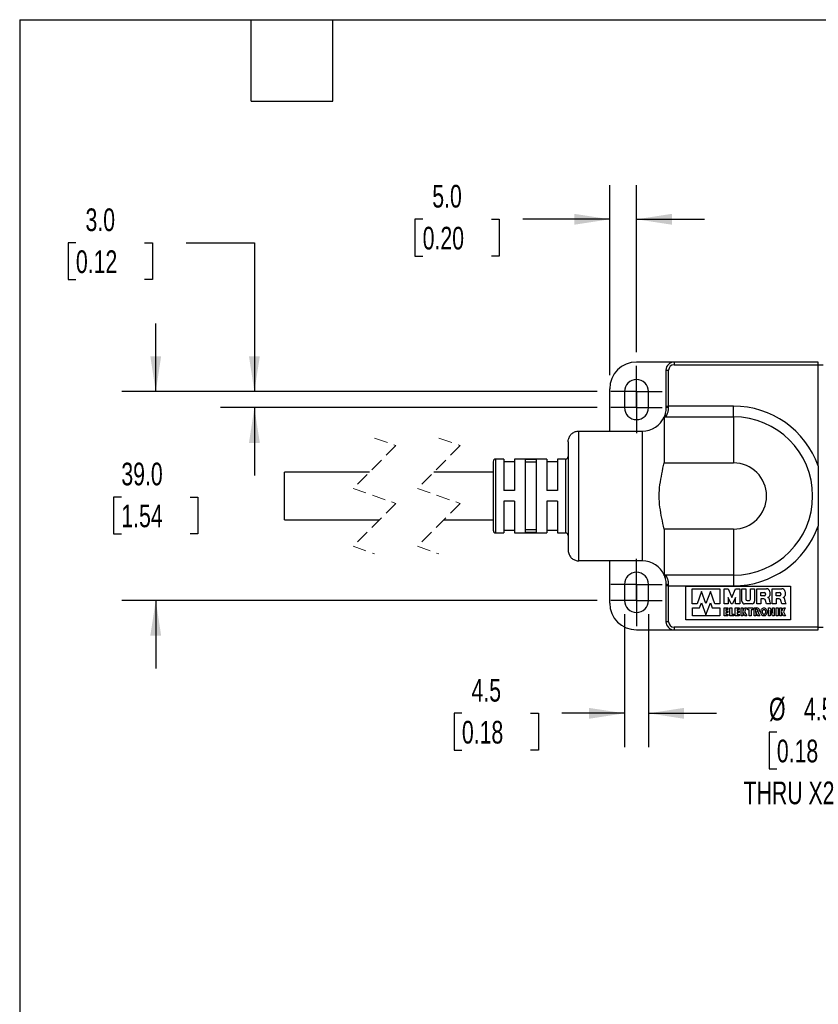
# Model space of a CAD drawing. Header units: millimetres. Extents: x 13 to 546, y 13 to 419.
# Tile 2 of 10: x 13 to 162, y 235 to 419. Entities that reach past the tile are written whole.
import ezdxf

# ---------------------------------------------------------------- set-up
doc = ezdxf.new("R2010")
doc.units = ezdxf.units.MM
doc.header["$LTSCALE"] = 2
for name, pattern in [('SLD-Center', [19.05, 15.24, -1.27, 1.27, -1.27]), ('SLD-Dashed', [1.905, 1.27, -0.635]), ('SLD-Solid', [0])]:
    doc.linetypes.add(name, pattern=pattern)
doc.layers.add('CENTER', color=40, linetype='SLD-Center')
doc.layers.add('DIMENSIONS', color=140, linetype='SLD-Solid', lineweight=25)
doc.layers.add('TEXT', color=140, linetype='SLD-Solid', lineweight=25)
doc.styles.add('SLDTEXTSTYLE0', font='TXT', dxfattribs={"width": 0.7})
doc.dimstyles.new('SLDDIMSTYLE1', dxfattribs={"dimtxt": 4.316016, "dimasz": 6.604, "dimexe": 0, "dimexo": 0.0625, "dimgap": 1.079004, "dimtad": 0, "dimtih": 1, "dimtoh": 1, "dimdec": 1, "dimrnd": 1e-09, "dimzin": 4, "dimdsep": 46, "dimtxsty": 'SLDTEXTSTYLE0', "dimsah": 1, "dimcen": 0.09, "dimadec": 0, "dimazin": 1, "dimtfac": 1, "dimtdec": 1, "dimtmove": 0, "dimatfit": 0, "dimfxl": 0, "dimfrac": 2, "dimtolj": 1, "dimtzin": 12, "dimarcsym": 0})
doc.dimstyles.new('SLDDIMSTYLE3', dxfattribs={"dimtxt": 4.316016, "dimasz": 6.604, "dimexe": 0, "dimexo": 0.0625, "dimgap": 1.079004, "dimtad": 0, "dimtih": 1, "dimtoh": 1, "dimdec": 1, "dimrnd": 1e-09, "dimzin": 12, "dimdsep": 46, "dimtxsty": 'SLDTEXTSTYLE0', "dimsah": 1, "dimcen": 0.09, "dimadec": 0, "dimazin": 3, "dimtfac": 1, "dimtdec": 1, "dimtmove": 0, "dimatfit": 0, "dimfxl": 0, "dimfrac": 2, "dimtolj": 1, "dimtzin": 12, "dimarcsym": 0})
doc.dimstyles.new('SLDDIMSTYLE4', dxfattribs={"dimtxt": 4.316016, "dimasz": 6.604, "dimexe": 0, "dimexo": 0.0625, "dimgap": 1.079004, "dimtad": 0, "dimtih": 1, "dimtoh": 1, "dimdec": 1, "dimrnd": 1e-09, "dimzin": 12, "dimdsep": 46, "dimtxsty": 'SLDTEXTSTYLE0', "dimsah": 1, "dimcen": 0, "dimadec": 0, "dimazin": 3, "dimtfac": 1, "dimtdec": 1, "dimtofl": 0, "dimtmove": 0, "dimatfit": 3, "dimfxl": 0, "dimfrac": 2, "dimtolj": 1, "dimtzin": 12, "dimarcsym": 0})

# ---------------------------------------------------------------- blocks, each defined once
blk = doc.blocks.new('_D_13')
at = {"layer": 'DIMENSIONS'}
for p, q in [((38.09, 349.67), (38.09, 362.37)), ((120.47, 349.67), (31.74, 349.67)), ((31.67, 329.97), (30.23, 329.97)), ((30.23, 329.97), (30.23, 323.11)), ((44.5, 329.97), (45.95, 329.97)), ((45.95, 329.97), (45.95, 323.11)), ((30.23, 323.11), (31.67, 323.11)), ((45.95, 323.11), (44.5, 323.11)), ((120.47, 310.67), (31.74, 310.67)), ((38.09, 310.67), (38.09, 297.97))]:
    blk.add_line(p, q, dxfattribs=at)
for points in [[(38.09, 349.67), (39.1, 356.27), (37.07, 356.27)], [(38.09, 310.67), (37.07, 304.07), (39.1, 304.07)]]:
    blk.add_solid(points, dxfattribs=at)
at = {"layer": 'DIMENSIONS', "char_height": 4.233, "attachment_point": 1, "style": 'SLDTEXTSTYLE0'}
for s, insert in [('39.0', (31.67, 336.39)), ('1.54', (31.67, 328.57))]:
    blk.add_mtext(s, dxfattribs=dict(at, insert=insert))
blk = doc.blocks.new('_D_14')
at = {"layer": 'DIMENSIONS'}
for p, q in [((23.19, 377.44), (21.74, 377.44)), ((21.74, 377.44), (21.74, 370.58)), ((36.01, 377.44), (37.46, 377.44)), ((37.46, 377.44), (37.46, 370.58)), ((43.79, 377.44), (56.49, 377.44)), ((56.49, 377.44), (56.49, 349.67)), ((21.74, 370.58), (23.19, 370.58)), ((37.46, 370.58), (36.01, 370.58)), ((120.47, 349.67), (50.14, 349.67)), ((120.47, 346.67), (50.14, 346.67)), ((56.49, 346.67), (56.49, 333.97))]:
    blk.add_line(p, q, dxfattribs=at)
for points in [[(56.49, 349.67), (57.51, 356.27), (55.48, 356.27)], [(56.49, 346.67), (55.48, 340.07), (57.51, 340.07)]]:
    blk.add_solid(points, dxfattribs=at)
at = {"layer": 'DIMENSIONS', "char_height": 4.233, "attachment_point": 1, "style": 'SLDTEXTSTYLE0'}
for s, insert in [('3.0', (24.98, 383.86)), ('0.12', (23.19, 376.03))]:
    blk.add_mtext(s, dxfattribs=dict(at, insert=insert))
blk = doc.blocks.new('_D_15')
at = {"layer": 'DIMENSIONS'}
for p, q in [((125.55, 308.13), (125.55, 283.24)), ((130.05, 308.13), (130.05, 283.24)), ((95.22, 289.59), (93.77, 289.59)), ((93.77, 289.59), (93.77, 282.73)), ((108.04, 289.59), (109.49, 289.59)), ((109.49, 289.59), (109.49, 282.73)), ((125.55, 289.59), (113.89, 289.59)), ((130.05, 289.59), (142.75, 289.59)), ((93.77, 282.73), (95.22, 282.73)), ((109.49, 282.73), (108.04, 282.73))]:
    blk.add_line(p, q, dxfattribs=at)
for points in [[(125.55, 289.59), (118.94, 290.6), (118.94, 288.57)], [(130.05, 289.59), (136.65, 288.57), (136.65, 290.6)]]:
    blk.add_solid(points, dxfattribs=at)
at = {"layer": 'DIMENSIONS', "char_height": 4.233, "attachment_point": 1, "style": 'SLDTEXTSTYLE0'}
for s, insert in [('4.5', (97.01, 296.01)), ('0.18', (95.22, 288.18))]:
    blk.add_mtext(s, dxfattribs=dict(at, insert=insert))
blk = doc.blocks.new('_D_16')
at = {"layer": 'DIMENSIONS'}
for p, q in [((200.21, 328), (187.3, 279.81)), ((153.99, 286.07), (152.54, 286.07)), ((152.54, 286.07), (152.54, 279.21)), ((166.82, 286.07), (168.27, 286.07)), ((168.27, 286.07), (168.27, 279.21)), ((187.3, 279.81), (176.19, 279.81)), ((152.54, 279.21), (153.99, 279.21)), ((168.27, 279.21), (166.82, 279.21))]:
    blk.add_line(p, q, dxfattribs=at)
blk.add_solid([(200.21, 328), (197.52, 321.88), (199.49, 321.36)], dxfattribs=at)
at = {"layer": 'DIMENSIONS', "char_height": 4.233, "attachment_point": 1, "style": 'SLDTEXTSTYLE0'}
for s, insert in [('%%c', (152.53, 292.5)), ('4.5', (159.05, 292.5)), ('0.18', (153.99, 284.67)), ('THRU X2', (147.79, 276.85))]:
    blk.add_mtext(s, dxfattribs=dict(at, insert=insert))
blk = doc.blocks.new('_D_17')
at = {"layer": 'DIMENSIONS'}
for p, q in [((122.8, 352.71), (122.8, 388.18)), ((127.8, 357), (127.8, 388.18)), ((87.9, 381.83), (86.45, 381.83)), ((86.45, 381.83), (86.45, 374.97)), ((100.72, 381.83), (102.17, 381.83)), ((102.17, 381.83), (102.17, 374.97)), ((122.8, 381.83), (106.57, 381.83)), ((127.8, 381.83), (140.5, 381.83)), ((86.45, 374.97), (87.9, 374.97)), ((102.17, 374.97), (100.72, 374.97))]:
    blk.add_line(p, q, dxfattribs=at)
for points in [[(122.8, 381.83), (116.19, 382.85), (116.19, 380.82)], [(127.8, 381.83), (134.4, 380.82), (134.4, 382.85)]]:
    blk.add_solid(points, dxfattribs=at)
at = {"layer": 'DIMENSIONS', "char_height": 4.233, "attachment_point": 1, "style": 'SLDTEXTSTYLE0'}
for s, insert in [('5.0', (89.69, 388.26)), ('0.20', (87.9, 380.43))]:
    blk.add_mtext(s, dxfattribs=dict(at, insert=insert))
blk = doc.blocks.new('SW_CENTERMARKSYMBOL_0')
at = {"layer": 'CENTER', "color": 0}
for p, q in [((0, 2.54), (0, 4.79)), ((0, 0), (0, 2.54)), ((-2.54, 0), (-4.79, 0)), ((0, 0), (-2.54, 0)), ((0, 0), (0, -2.54)), ((0, 0), (2.54, 0)), ((2.54, 0), (4.79, 0)), ((0, -2.54), (0, -4.79))]:
    blk.add_line(p, q, dxfattribs=at)
blk = doc.blocks.new('SW_CENTERMARKSYMBOL_1')
at = {"layer": 'CENTER', "color": 0}
for p, q in [((0, 2.54), (0, 4.79)), ((0, 0), (0, 2.54)), ((-2.54, 0), (-4.79, 0)), ((0, 0), (-2.54, 0)), ((0, 0), (0, -2.54)), ((0, 0), (2.54, 0)), ((2.54, 0), (4.79, 0)), ((0, -2.54), (0, -4.79))]:
    blk.add_line(p, q, dxfattribs=at)
blk = doc.blocks.new('SW_CENTERMARKSYMBOL_2')
at = {"layer": 'CENTER', "color": 0}
for p, q in [((0, 2.54), (0, 4.79)), ((0, 0), (0, 2.54)), ((-2.54, 0), (-4.79, 0)), ((0, 0), (-2.54, 0)), ((0, 0), (0, -2.54)), ((0, 0), (2.54, 0)), ((2.54, 0), (4.79, 0)), ((0, -2.54), (0, -4.79))]:
    blk.add_line(p, q, dxfattribs=at)
blk = doc.blocks.new('SW_CENTERMARKSYMBOL_3')
at = {"layer": 'CENTER', "color": 0}
for p, q in [((0, 2.54), (0, 4.79)), ((0, 0), (0, 2.54)), ((-2.54, 0), (-4.79, 0)), ((0, 0), (-2.54, 0)), ((0, 0), (0, -2.54)), ((0, 0), (2.54, 0)), ((2.54, 0), (4.79, 0)), ((0, -2.54), (0, -4.79))]:
    blk.add_line(p, q, dxfattribs=at)

msp = doc.modelspace()

# ---------------------------------------------------------------- linework, layer by layer
for p, q in [((134.8, 355.17), (127.8, 355.17)), ((134.8, 355.17), (134.8, 354.67)), ((161.7, 355.17), (134.8, 355.17)), ((161.7, 354.67), (161.7, 355.17)), ((133.3, 353.67), (133.3, 346.94)), ((133.3, 353.67), (133.8, 353.67)), ((133.8, 346.94), (133.8, 353.67)), ((134.8, 354.67), (161.7, 354.67)), ((161.7, 335.79), (161.7, 354.67)), ((161.7, 354.67), (162.6, 354.67)), ((122.8, 342.29), (122.8, 350.17)), ((125.55, 349.67), (125.55, 346.67)), ((130.05, 346.67), (130.05, 349.67)), ((133.3, 346.94), (133.3, 346.69)), ((133.3, 346.94), (133.8, 346.94)), ((133.8, 346.74), (133.8, 346.94)), ((145.9, 346.94), (133.8, 346.94)), ((145.9, 344.94), (145.9, 346.94)), ((132.93, 344.94), (132.93, 336.34)), ((132.93, 344.94), (145.9, 344.94)), ((145.9, 344.94), (145.9, 336.34)), ((117.05, 342.29), (128.9, 342.29)), ((117.05, 318.05), (117.05, 342.29)), ((128.9, 318.05), (128.9, 342.29)), ((115.05, 340.29), (115.05, 320.05)), ((101.05, 336.57), (101.05, 323.77)), ((103.05, 337.07), (101.55, 337.07)), ((101.55, 323.27), (101.55, 337.07)), ((103.05, 337.07), (103.05, 331.17)), ((105.05, 336.57), (103.05, 336.57)), ((111.05, 337.07), (105.05, 337.07)), ((105.05, 337.07), (105.05, 331.17)), ((109.05, 337), (107.05, 337)), ((107.05, 337), (107.05, 323.34)), ((109.05, 336.49), (107.05, 336.49)), ((109.05, 337), (109.05, 323.34)), ((111.05, 337.07), (111.05, 331.17)), ((113.05, 336.57), (111.05, 336.57)), ((114.55, 337.07), (113.05, 337.07)), ((113.05, 337.07), (113.05, 331.17)), ((114.55, 337.07), (114.55, 323.27)), ((77.96, 334.62), (62.11, 334.62)), ((62.11, 330.17), (62.11, 334.62)), ((101.05, 334.62), (89.96, 334.62)), ((132.93, 336.34), (145.9, 336.34)), ((161.7, 335.79), (161.7, 324.56)), ((105.05, 331.17), (103.05, 331.17)), ((113.05, 331.17), (111.05, 331.17)), ((62.11, 325.72), (62.11, 330.17)), ((105.05, 329.17), (103.05, 329.17)), ((103.05, 329.17), (103.05, 323.27)), ((105.05, 329.17), (105.05, 323.27)), ((113.05, 329.17), (111.05, 329.17)), ((111.05, 329.17), (111.05, 323.27)), ((113.05, 329.17), (113.05, 323.27)), ((62.11, 325.72), (79.86, 325.72)), ((91.86, 325.72), (101.05, 325.72)), ((103.05, 323.77), (105.05, 323.77)), ((109.05, 323.85), (107.05, 323.85)), ((111.05, 323.77), (113.05, 323.77)), ((132.93, 324), (132.93, 315.4)), ((145.9, 324), (132.93, 324)), ((145.9, 324), (145.9, 315.4)), ((161.7, 305.67), (161.7, 324.56)), ((101.55, 323.27), (103.05, 323.27)), ((105.05, 323.27), (111.05, 323.27)), ((109.05, 323.34), (107.05, 323.34)), ((113.05, 323.27), (114.55, 323.27)), ((128.9, 318.05), (117.05, 318.05)), ((122.8, 310.17), (122.8, 318.05)), ((145.9, 315.4), (132.93, 315.4)), ((145.9, 315.4), (145.9, 313.4)), ((125.55, 313.67), (125.55, 310.67)), ((130.05, 310.67), (130.05, 313.67)), ((133.3, 313.65), (133.3, 313.4)), ((133.8, 313.4), (133.3, 313.4)), ((133.3, 313.4), (133.3, 306.67)), ((133.8, 313.4), (133.8, 313.6)), ((133.8, 313.4), (145.9, 313.4)), ((133.8, 306.67), (133.8, 313.4)), ((137, 313.36), (156.52, 313.36)), ((137, 307.03), (137, 313.36)), ((138.19, 310), (138.19, 312.86)), ((138.19, 312.86), (143.33, 312.86)), ((143.33, 312.86), (143.33, 310)), ((144.13, 310), (144.13, 312.86)), ((144.13, 312.86), (144.91, 312.86)), ((144.91, 312.86), (145.59, 311.19)), ((145.59, 311.19), (146.27, 312.86)), ((146.27, 312.86), (147.06, 312.86)), ((147.06, 312.86), (147.06, 310)), ((147.47, 312.86), (148.21, 312.86)), ((147.47, 310.53), (147.47, 312.86)), ((148.21, 312.86), (148.21, 310.93)), ((149.1, 310.93), (149.1, 312.86)), ((149.1, 312.86), (149.84, 312.86)), ((149.84, 312.86), (149.84, 310.53)), ((150.26, 312.86), (152.03, 312.86)), ((150.26, 310), (150.26, 312.86)), ((153.12, 310), (153.12, 312.86)), ((153.12, 312.86), (154.89, 312.86)), ((156.52, 313.36), (156.52, 307.03)), ((139.94, 312.36), (139.09, 310)), ((140.76, 310.11), (139.94, 312.36)), ((141.58, 312.36), (140.76, 310.11)), ((142.43, 310), (141.58, 312.36)), ((145.45, 310), (144.91, 311.21)), ((144.91, 311.21), (144.91, 310)), ((146.27, 311.21), (145.73, 310)), ((146.27, 310), (146.27, 311.21)), ((151, 312.16), (151.62, 312.16)), ((151, 311.53), (151, 312.16)), ((151.62, 311.53), (151, 311.53)), ((151, 310.94), (151, 310)), ((151.58, 310.94), (151, 310.94)), ((151.88, 311.92), (151.88, 311.78)), ((152.65, 312.28), (152.65, 311.59)), ((153.86, 311.53), (153.86, 312.16)), ((153.86, 312.16), (154.48, 312.16)), ((154.48, 311.53), (153.86, 311.53)), ((154.45, 310.94), (153.86, 310.94)), ((153.86, 310.94), (153.86, 310)), ((154.75, 311.92), (154.75, 311.78)), ((155.52, 312.28), (155.52, 311.59)), ((139.09, 310), (138.19, 310)), ((138.22, 307.76), (138.22, 309.27)), ((138.22, 309.27), (139.58, 309.27)), ((139.58, 309.27), (139.93, 310.23)), ((139.93, 310.23), (140.76, 307.96)), ((140.76, 307.96), (141.58, 310.23)), ((141.58, 310.23), (141.93, 309.27)), ((141.93, 309.27), (143.35, 309.27)), ((143.33, 310), (142.43, 310)), ((143.35, 309.27), (143.35, 307.76)), ((144.91, 310), (144.13, 310)), ((144.13, 309.27), (144.84, 309.27)), ((144.13, 307.76), (144.13, 309.27)), ((144.84, 308.96), (144.49, 308.96)), ((144.49, 308.96), (144.49, 308.7)), ((144.84, 309.27), (144.84, 308.96)), ((145.24, 309.27), (145.61, 309.27)), ((145.24, 307.76), (145.24, 309.27)), ((145.73, 310), (145.45, 310)), ((145.61, 309.27), (145.61, 308.08)), ((146.24, 307.76), (146.24, 309.27)), ((146.24, 309.27), (146.96, 309.27)), ((147.06, 310), (146.27, 310)), ((146.96, 308.96), (146.61, 308.96)), ((146.61, 308.96), (146.61, 308.7)), ((146.96, 309.27), (146.96, 308.96)), ((147.32, 307.76), (147.32, 309.27)), ((147.32, 309.27), (147.65, 309.27)), ((147.65, 308.6), (147.98, 309.27)), ((147.65, 309.27), (147.65, 308.6)), ((149.38, 310), (147.98, 310)), ((147.98, 309.27), (148.34, 309.27)), ((148.34, 309.27), (147.98, 308.54)), ((148.47, 310.66), (148.89, 310.66)), ((148.57, 308.93), (148.57, 309.27)), ((148.57, 309.27), (149.48, 309.27)), ((148.84, 308.93), (148.57, 308.93)), ((148.84, 307.76), (148.84, 308.93)), ((149.48, 308.93), (149.21, 308.93)), ((149.21, 308.93), (149.21, 307.76)), ((149.48, 309.27), (149.48, 308.93)), ((149.73, 309.27), (150.27, 309.27)), ((149.73, 307.76), (149.73, 309.27)), ((150.08, 309.07), (150.16, 309.07)), ((150.08, 308.5), (150.08, 309.07)), ((151, 310), (150.26, 310)), ((152.08, 310), (151.89, 310.65)), ((152.87, 310), (152.08, 310)), ((152.41, 309.27), (152.76, 309.27)), ((152.41, 307.76), (152.41, 309.27)), ((152.76, 309.27), (153.2, 308.28)), ((153.86, 310), (153.12, 310)), ((153.2, 308.28), (153.15, 309.27)), ((153.15, 309.27), (153.51, 309.27)), ((153.51, 309.27), (153.51, 307.76)), ((153.87, 309.27), (154.26, 309.27)), ((153.87, 307.76), (153.87, 309.27)), ((154.26, 309.27), (154.26, 307.76)), ((154.54, 307.76), (154.54, 309.27)), ((154.54, 309.27), (154.88, 309.27)), ((154.94, 310), (154.75, 310.65)), ((154.88, 308.6), (155.2, 309.27)), ((154.88, 309.27), (154.88, 308.6)), ((155.73, 310), (154.94, 310)), ((155.2, 309.27), (155.57, 309.27)), ((155.57, 309.27), (155.2, 308.54)), ((156.52, 307.03), (137, 307.03)), ((143.35, 307.76), (138.22, 307.76)), ((144.84, 307.76), (144.13, 307.76)), ((144.49, 308.7), (144.84, 308.7)), ((144.84, 308.39), (144.49, 308.39)), ((144.49, 308.39), (144.49, 308.08)), ((144.49, 308.08), (144.84, 308.08)), ((144.84, 308.7), (144.84, 308.39)), ((144.84, 308.08), (144.84, 307.76)), ((145.95, 307.76), (145.24, 307.76)), ((145.61, 308.08), (145.95, 308.08)), ((145.95, 308.08), (145.95, 307.76)), ((146.96, 307.76), (146.24, 307.76)), ((146.61, 308.7), (146.96, 308.7)), ((146.61, 308.39), (146.61, 308.08)), ((146.96, 308.39), (146.61, 308.39)), ((146.61, 308.08), (146.96, 308.08)), ((146.96, 308.7), (146.96, 308.39)), ((146.96, 308.08), (146.96, 307.76)), ((147.65, 307.76), (147.32, 307.76)), ((148.01, 307.76), (147.65, 308.49)), ((147.65, 308.49), (147.65, 307.76)), ((147.98, 308.54), (148.37, 307.76)), ((148.37, 307.76), (148.01, 307.76)), ((149.21, 307.76), (148.84, 307.76)), ((150.08, 307.76), (149.73, 307.76)), ((150.16, 308.5), (150.08, 308.5)), ((150.42, 307.76), (150.08, 308.44)), ((150.08, 308.44), (150.08, 307.76)), ((150.79, 307.76), (150.42, 307.76)), ((150.48, 308.38), (150.79, 307.76)), ((152.77, 307.76), (152.41, 307.76)), ((153.15, 307.76), (152.75, 308.76)), ((152.75, 308.76), (152.77, 307.76)), ((153.51, 307.76), (153.15, 307.76)), ((154.26, 307.76), (153.87, 307.76)), ((154.88, 307.76), (154.54, 307.76)), ((155.23, 307.76), (154.88, 308.49)), ((154.88, 308.49), (154.88, 307.76)), ((155.2, 308.54), (155.6, 307.76)), ((155.6, 307.76), (155.23, 307.76)), ((133.8, 306.67), (133.3, 306.67)), ((134.8, 305.67), (134.8, 305.17)), ((161.7, 305.67), (134.8, 305.67)), ((161.7, 305.17), (161.7, 305.67)), ((161.7, 305.67), (162.6, 305.67)), ((127.8, 305.17), (134.8, 305.17)), ((134.8, 305.17), (161.7, 305.17))]:
    msp.add_line(p, q)
at = {"color": 7, "linetype": 'SLD-Dashed', "lineweight": 18}
for p, q in [((78.91, 340.97), (82.91, 339.57)), ((90.91, 340.97), (94.91, 339.57)), ((82.91, 339.57), (74.91, 331.57)), ((94.91, 339.57), (86.91, 331.57)), ((74.91, 331.57), (82.91, 328.77)), ((86.91, 331.57), (94.91, 328.77)), ((82.91, 328.77), (74.91, 320.77)), ((94.91, 328.77), (86.91, 320.77)), ((74.91, 320.77), (78.91, 319.37)), ((86.91, 320.77), (90.91, 319.37))]:
    msp.add_line(p, q, dxfattribs=at)
at = {"flags": 128}
for points in [[(151.68, 307.78), (151.58, 307.76), (151.48, 307.78), (151.39, 307.81), (151.3, 307.87), (151.21, 307.94), (151.14, 308.04), (151.09, 308.15), (151.04, 308.27), (151.02, 308.4), (151.01, 308.53), (151.02, 308.66), (151.04, 308.79), (151.09, 308.91), (151.14, 309.02), (151.21, 309.12), (151.3, 309.19), (151.39, 309.25), (151.48, 309.28), (151.58, 309.3), (151.68, 309.28), (151.78, 309.25), (151.87, 309.19), (151.95, 309.12), (152.02, 309.02), (152.08, 308.91), (152.12, 308.79), (152.15, 308.66), (152.16, 308.53), (152.15, 308.4), (152.12, 308.27), (152.08, 308.15), (152.02, 308.04), (151.95, 307.94), (151.87, 307.87), (151.78, 307.81), (151.68, 307.78)], [(151.63, 308.06), (151.58, 308.06), (151.54, 308.06), (151.49, 308.09), (151.45, 308.12), (151.41, 308.17), (151.38, 308.23), (151.35, 308.29), (151.33, 308.37), (151.32, 308.45), (151.31, 308.53), (151.32, 308.61), (151.33, 308.69), (151.35, 308.77), (151.38, 308.83), (151.41, 308.89), (151.45, 308.94), (151.49, 308.97), (151.54, 308.99), (151.58, 309), (151.63, 308.99), (151.68, 308.97), (151.72, 308.94), (151.76, 308.89), (151.79, 308.83), (151.82, 308.77), (151.84, 308.69), (151.85, 308.61), (151.85, 308.53), (151.85, 308.45), (151.84, 308.37), (151.82, 308.29), (151.79, 308.23), (151.76, 308.17), (151.72, 308.12), (151.68, 308.09), (151.63, 308.06)]]:
    msp.add_lwpolyline(points, dxfattribs=at)
for centre, radius, start, end in [((127.8, 350.17), 5, 90, 180), ((134.8, 353.67), 1.5, 90.0001, 180), ((134.8, 353.67), 1, 90, 180), ((127.8, 349.67), 2.25, 360, 180), ((127.8, 346.67), 2.25, 180, 0), ((145.9, 330.17), 16.77, 19.5622, 90), ((128.9, 346.69), 4.4, 270, 336.5336), ((145.9, 330.17), 14.77, 270, 90), ((101.55, 336.57), 0.5, 90.0003, 179.9996), ((114.55, 337.57), 0.5, 270, 0.0003), ((145.9, 330.17), 6.17, 270, 90), ((101.55, 323.77), 0.5, 180.0004, 269.9997), ((145.9, 330.17), 16.77, 270, 340.4377), ((114.55, 322.77), 0.5, 359.9997, 90), ((128.9, 313.65), 4.4, 23.4664, 90), ((127.8, 313.67), 2.25, 360, 180), ((152.03, 312.23), 0.628, 4.4185, 89.9998), ((154.89, 312.23), 0.628, 4.4184, 89.9999), ((148.48, 310.93), 0.268, 180.0002, 267.0736), ((148.82, 310.93), 0.276, 283.543, 360), ((151.49, 310.53), 0.421, 16.4505, 76.4235), ((151.62, 311.9), 0.267, 4.2195, 90.0003), ((151.62, 311.79), 0.266, 270.0001, 357.2369), ((152.27, 311.59), 0.384, 278.3191, 359.9998), ((152.08, 310.7), 0.57, 9.8051, 63.9996), ((148.02, 310), 4.68, 4.5874, 9.8049), ((154.35, 310.53), 0.421, 16.4508, 76.4232), ((154.48, 311.9), 0.267, 4.2195, 90.0001), ((154.48, 311.79), 0.266, 270, 357.2372), ((155.13, 311.59), 0.384, 278.3189, 0), ((154.94, 310.7), 0.57, 9.8048, 63.9997), ((150.88, 310), 4.68, 4.5873, 9.8053), ((127.8, 310.17), 5, 180, 270), ((127.8, 310.67), 2.25, 180, 0), ((147.99, 310.53), 0.523, 180, 268.5679), ((149.32, 310.53), 0.526, 276.5293, 0), ((150.16, 308.79), 0.28, 9.1655, 90.0006), ((150.27, 308.8), 0.468, 297.02, 89.9999), ((153.27, 310.42), 0.581, 184.5876, 226.1325), ((156.13, 310.42), 0.581, 184.5873, 226.1326), ((150.16, 308.78), 0.281, 269.9998, 10.0555), ((134.8, 306.67), 1.5, 180, 269.9999), ((134.8, 306.67), 1, 180, 270)]:
    msp.add_arc(centre, radius, start, end)
for points, knots in [([(133.3, 346.69), (133.29, 346.51), (133.28, 346.16), (133.19, 345.68), (133.07, 345.28), (132.95, 344.97), (132.86, 344.78), (132.82, 344.69), (132.8, 344.67)], [0, 0, 0, 0, 0.257886, 0.495275, 0.699473, 0.859405, 0.96379, 1, 1, 1, 1]), ([(133.25, 344.94), (133.26, 344.95), (133.28, 344.99), (133.39, 345.17), (133.56, 345.51), (133.71, 345.96), (133.79, 346.39), (133.79, 346.62), (133.8, 346.74)], [0, 0, 0, 0, 0.021498, 0.083306, 0.315242, 0.628279, 0.814245, 1, 1, 1, 1]), ([(133.3, 346.69), (133.31, 346.7), (133.35, 346.72), (133.46, 346.73), (133.61, 346.74), (133.73, 346.74), (133.8, 346.74)], [0, 0, 0, 0, 0.084037, 0.300566, 0.621818, 1, 1, 1, 1]), ([(115.05, 340.29), (115.05, 340.3), (115.05, 340.45), (115.09, 340.83), (115.33, 341.39), (115.79, 341.89), (116.38, 342.23), (116.82, 342.27), (117.05, 342.29)], [0, 0, 0, 0, 0.004827, 0.149688, 0.363419, 0.575547, 0.78747, 1, 1, 1, 1]), ([(132.93, 324), (132.8, 324.68), (132.53, 326.03), (132.13, 328.08), (131.98, 330.18), (132.13, 332.27), (132.53, 334.32), (132.8, 335.67), (132.93, 336.34)], [0, 0, 0, 0, 0.165828, 0.331565, 0.500451, 0.66934, 0.834596, 1, 1, 1, 1]), ([(115.05, 320.05), (115.05, 320.05), (115.05, 319.89), (115.09, 319.51), (115.33, 318.95), (115.79, 318.45), (116.38, 318.12), (116.82, 318.07), (117.05, 318.05)], [0, 0, 0, 0, 0.004827, 0.149688, 0.363419, 0.575547, 0.78747, 1, 1, 1, 1]), ([(132.85, 315.58), (132.88, 315.52), (132.95, 315.36), (133.07, 315.07), (133.19, 314.66), (133.28, 314.18), (133.29, 313.83), (133.3, 313.65)], [0, 0, 0, 0, 0.093294, 0.262253, 0.477328, 0.727105, 1, 1, 1, 1]), ([(133.8, 313.6), (133.79, 313.72), (133.79, 313.96), (133.71, 314.39), (133.56, 314.83), (133.39, 315.18), (133.29, 315.35), (133.26, 315.39), (133.25, 315.4)], [0, 0, 0, 0, 0.186445, 0.369355, 0.692144, 0.91622, 0.97995, 1, 1, 1, 1]), ([(133.8, 313.6), (133.73, 313.6), (133.61, 313.6), (133.46, 313.62), (133.35, 313.62), (133.31, 313.64), (133.3, 313.65)], [0, 0, 0, 0, 0.378182, 0.699434, 0.915963, 1, 1, 1, 1])]:
    msp.add_open_spline(points, degree=3, knots=knots)
at = {"layer": 'TEXT'}
for p, q in [((12.7, 419.1), (546.1, 419.1)), ((12.7, 419.1), (12.7, 12.7)), ((55.88, 403.86), (55.88, 419.1)), ((71.12, 403.86), (71.12, 419.1)), ((55.88, 403.86), (71.12, 403.86))]:
    msp.add_line(p, q, dxfattribs=at)

# ---------------------------------------------------------------- block references
at = {"layer": 'CENTER'}
for name, p in [('SW_CENTERMARKSYMBOL_0', (127.8, 349.67)), ('SW_CENTERMARKSYMBOL_1', (127.8, 346.67)), ('SW_CENTERMARKSYMBOL_2', (127.8, 313.67)), ('SW_CENTERMARKSYMBOL_3', (127.8, 310.67))]:
    msp.add_blockref(name, p, dxfattribs=at)

# ---------------------------------------------------------------- dimensions: what is measured, and where the dimension line sits
at = {"layer": 'DIMENSIONS'}
for base, p1, p2, dimstyle, picture, middle in [((122.8, 381.83), (127.8, 354.46), (122.8, 350.17), 'SLDDIMSTYLE1', '_D_17', (94.31, 381.83)), ((130.05, 289.59), (125.55, 310.67), (130.05, 310.67), 'SLDDIMSTYLE3', '_D_15', (101.63, 289.59))]:
    dim = msp.add_linear_dim(base=base, p1=p1, p2=p2, dimstyle=dimstyle, dxfattribs=at)
    dim.commit()
    dim.dimension.update_dxf_attribs({"geometry": picture, "text_midpoint": middle, "dimtype": 160})
for base, p1, p2, picture, middle in [((56.49, 349.67), (123.01, 346.67), (123.01, 349.67), '_D_14', (56.49, 377.44)), ((38.09, 310.67), (123.01, 349.67), (123.01, 310.67), '_D_13', (38.09, 329.97))]:
    dim = msp.add_linear_dim(base=base, p1=p1, p2=p2, angle=90, dimstyle='SLDDIMSTYLE1', dxfattribs=at)
    dim.commit()
    dim.dimension.update_dxf_attribs({"geometry": picture, "text_midpoint": middle, "dimtype": 160})
dim = msp.add_diameter_dim_2p(p1=(201.38, 332.34), p2=(200.21, 328), text='<>\\PTHRU X2', dimstyle='SLDDIMSTYLE4', dxfattribs=at)
dim.commit()
dim.dimension.update_dxf_attribs({"geometry": '_D_16', "text_midpoint": (160.4, 282.64), "dimtype": 163})

doc.saveas('drawing.dxf')
